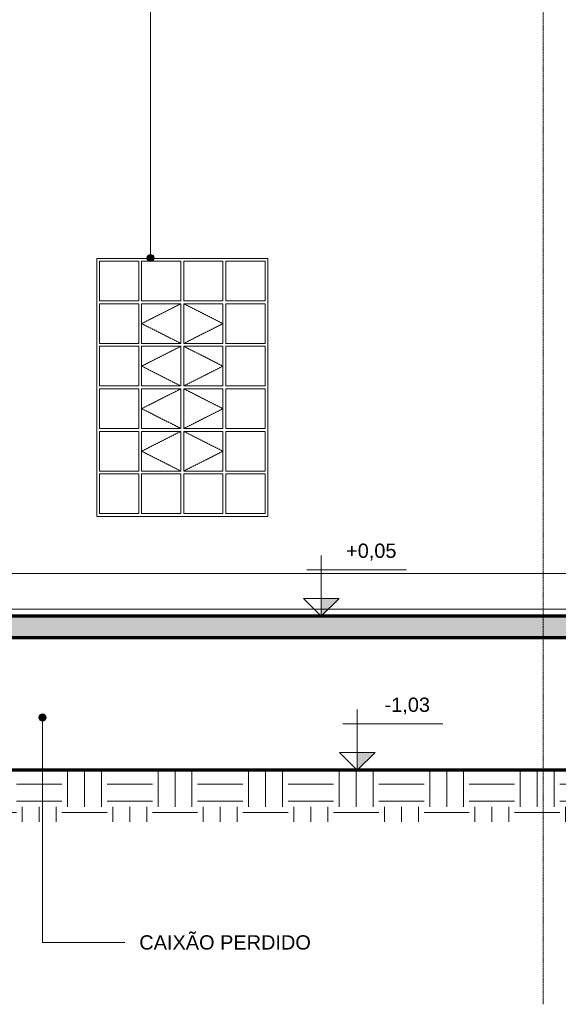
# Model space of a CAD drawing. Header units: millimetres. Extents: x -4967 to 47670, y -1932 to 8822.
# Tile 2 of 14: x 2238 to 6015, y -1742 to 5164. Entities that reach past the tile are written whole.
import ezdxf

# ---------------------------------------------------------------- set-up
doc = ezdxf.new("R2010")
doc.units = ezdxf.units.MM
doc.linetypes.add('_Tracejado pequeno', pattern=[2.25, 1.5, -0.75])
doc.linetypes.add('_Traço - ponto', pattern=[16, 12, -2, 0, -2])
for name, color, linetype, lineweight in [('A-FLOR', 192, 'Continuous', 25), ('A-FLOR-PATT', 8, 'Continuous', 25), ('A-GENM', 13, 'Continuous', 18), ('A-GLAZ', 151, 'Continuous', 18), ('A-GLAZ-HDLN', 1, '_Tracejado pequeno', 18), ('A-WALL', 113, 'Continuous', 18), ('G-ANNO-DIMS', 111, 'Continuous', 9), ('G-ANNO-TEXT', 231, 'Continuous', 9), ('S-GRID', 1, 'Continuous', 9)]:
    doc.layers.add(name, color=color, linetype=linetype, lineweight=lineweight)
doc.styles.add('Arial_3', font='arial.ttf', dxfattribs={"height": 100})

# ---------------------------------------------------------------- blocks, each defined once
blk = doc.blocks.new('Janelas_J2 e J4 - J4 - 1_2 x 1_81-4330366-ELEVAÇÃO 5 - MANTER _ CONSTRUIR')
at = {"layer": 'A-GLAZ'}
for p, q in [((2798.5, 3191.7), (2798.5, 3470)), ((2798.5, 3470), (3073.5, 3470)), ((3073.5, 3470), (3073.5, 3191.7)), ((3093.5, 3191.7), (3093.5, 3470)), ((3093.5, 3470), (3368.5, 3470)), ((3368.5, 3470), (3368.5, 3191.7)), ((3388.5, 3191.7), (3388.5, 3470)), ((3388.5, 3470), (3663.5, 3470)), ((3663.5, 3470), (3663.5, 3191.7)), ((3683.5, 3191.7), (3683.5, 3470)), ((3683.5, 3470), (3958.5, 3470)), ((3958.5, 3470), (3958.5, 3191.7)), ((3073.5, 3191.7), (2798.5, 3191.7)), ((3368.5, 3191.7), (3093.5, 3191.7)), ((3663.5, 3191.7), (3388.5, 3191.7)), ((3958.5, 3191.7), (3683.5, 3191.7)), ((2798.5, 2893.3), (2798.5, 3171.7)), ((2798.5, 3171.7), (3073.5, 3171.7)), ((3073.5, 3171.7), (3073.5, 2893.3)), ((3093.5, 2893.3), (3093.5, 3171.7)), ((3093.5, 3171.7), (3368.5, 3171.7)), ((3368.5, 3171.7), (3368.5, 2893.3)), ((3388.5, 2893.3), (3388.5, 3171.7)), ((3388.5, 3171.7), (3663.5, 3171.7)), ((3663.5, 3171.7), (3663.5, 2893.3)), ((3683.5, 2893.3), (3683.5, 3171.7)), ((3683.5, 3171.7), (3958.5, 3171.7)), ((3958.5, 3171.7), (3958.5, 2893.3)), ((3073.5, 2893.3), (2798.5, 2893.3)), ((2798.5, 2595), (2798.5, 2873.3)), ((2798.5, 2873.3), (3073.5, 2873.3)), ((3073.5, 2873.3), (3073.5, 2595)), ((3368.5, 2893.3), (3093.5, 2893.3)), ((3093.5, 2595), (3093.5, 2873.3)), ((3093.5, 2873.3), (3368.5, 2873.3)), ((3368.5, 2873.3), (3368.5, 2595)), ((3663.5, 2893.3), (3388.5, 2893.3)), ((3388.5, 2595), (3388.5, 2873.3)), ((3388.5, 2873.3), (3663.5, 2873.3)), ((3663.5, 2873.3), (3663.5, 2595)), ((3958.5, 2893.3), (3683.5, 2893.3)), ((3683.5, 2595), (3683.5, 2873.3)), ((3683.5, 2873.3), (3958.5, 2873.3)), ((3958.5, 2873.3), (3958.5, 2595)), ((3073.5, 2595), (2798.5, 2595)), ((2798.5, 2296.7), (2798.5, 2575)), ((2798.5, 2575), (3073.5, 2575)), ((3073.5, 2575), (3073.5, 2296.7)), ((3368.5, 2595), (3093.5, 2595)), ((3093.5, 2296.7), (3093.5, 2575)), ((3093.5, 2575), (3368.5, 2575)), ((3368.5, 2575), (3368.5, 2296.7)), ((3663.5, 2595), (3388.5, 2595)), ((3388.5, 2296.7), (3388.5, 2575)), ((3388.5, 2575), (3663.5, 2575)), ((3663.5, 2575), (3663.5, 2296.7)), ((3958.5, 2595), (3683.5, 2595)), ((3683.5, 2296.7), (3683.5, 2575)), ((3683.5, 2575), (3958.5, 2575)), ((3958.5, 2575), (3958.5, 2296.7)), ((3073.5, 2296.7), (2798.5, 2296.7)), ((3368.5, 2296.7), (3093.5, 2296.7)), ((3663.5, 2296.7), (3388.5, 2296.7)), ((3958.5, 2296.7), (3683.5, 2296.7)), ((2798.5, 1998.3), (2798.5, 2276.7)), ((2798.5, 2276.7), (3073.5, 2276.7)), ((3073.5, 2276.7), (3073.5, 1998.3)), ((3093.5, 1998.3), (3093.5, 2276.7)), ((3093.5, 2276.7), (3368.5, 2276.7)), ((3368.5, 2276.7), (3368.5, 1998.3)), ((3388.5, 1998.3), (3388.5, 2276.7)), ((3388.5, 2276.7), (3663.5, 2276.7)), ((3663.5, 2276.7), (3663.5, 1998.3)), ((3683.5, 1998.3), (3683.5, 2276.7)), ((3683.5, 2276.7), (3958.5, 2276.7)), ((3958.5, 2276.7), (3958.5, 1998.3)), ((3073.5, 1998.3), (2798.5, 1998.3)), ((2798.5, 1700), (2798.5, 1978.3)), ((2798.5, 1978.3), (3073.5, 1978.3)), ((3073.5, 1978.3), (3073.5, 1700)), ((3368.5, 1998.3), (3093.5, 1998.3)), ((3093.5, 1700), (3093.5, 1978.3)), ((3093.5, 1978.3), (3368.5, 1978.3)), ((3368.5, 1978.3), (3368.5, 1700)), ((3663.5, 1998.3), (3388.5, 1998.3)), ((3388.5, 1700), (3388.5, 1978.3)), ((3388.5, 1978.3), (3663.5, 1978.3)), ((3663.5, 1978.3), (3663.5, 1700)), ((3958.5, 1998.3), (3683.5, 1998.3)), ((3683.5, 1700), (3683.5, 1978.3)), ((3683.5, 1978.3), (3958.5, 1978.3)), ((3958.5, 1978.3), (3958.5, 1700)), ((3073.5, 1700), (2798.5, 1700)), ((3368.5, 1700), (3093.5, 1700)), ((3663.5, 1700), (3388.5, 1700)), ((3958.5, 1700), (3683.5, 1700))]:
    blk.add_line(p, q, dxfattribs=at)
at = {"layer": 'A-GLAZ-HDLN'}
for p, q in [((3368.5, 3171.7), (3093.5, 3032.5)), ((3388.5, 3171.7), (3663.5, 3032.5)), ((3093.5, 3032.5), (3368.5, 2893.3)), ((3663.5, 3032.5), (3388.5, 2893.3)), ((3368.5, 2873.3), (3093.5, 2734.2)), ((3388.5, 2873.3), (3663.5, 2734.2)), ((3093.5, 2734.2), (3368.5, 2595)), ((3663.5, 2734.2), (3388.5, 2595)), ((3368.5, 2575), (3093.5, 2435.8)), ((3388.5, 2575), (3663.5, 2435.8)), ((3093.5, 2435.8), (3368.5, 2296.7)), ((3663.5, 2435.8), (3388.5, 2296.7)), ((3368.5, 2276.7), (3093.5, 2137.5)), ((3388.5, 2276.7), (3663.5, 2137.5)), ((3093.5, 2137.5), (3368.5, 1998.3)), ((3663.5, 2137.5), (3388.5, 1998.3))]:
    blk.add_line(p, q, dxfattribs=at)
blk = doc.blocks.new('Embasamento - Embasamento-4325691-ELEVAÇÃO 5 - MANTER _ CONSTRUIR')
at = {"layer": 'A-GENM'}
for p, q in [((648.5, 1280), (6128.5, 1280)), ((648.4, 1030), (6178.5, 1030))]:
    blk.add_line(p, q, dxfattribs=at)
blk = doc.blocks.new('Spot Elevations - Spot elevation - Corte-10531-ELEVAÇÃO 5 - MANTER _ CONSTRUIR')
at = {"layer": 'G-ANNO-DIMS'}
blk.add_hatch(color=256, dxfattribs=at).paths.add_polyline_path([(9009.5, 1155), (8884.5, 1030), (8884.5, 1155)], flags=0)
for p, q in [((8884.5, 1155), (8884.5, 1455)), ((9483.3, 1355), (8783.3, 1355)), ((8759.5, 1155), (9009.5, 1155)), ((8884.5, 1030), (8759.5, 1155)), ((8759.5, 1155), (9009.5, 1155)), ((9009.5, 1155), (8884.5, 1030)), ((8884.5, 1030), (8884.5, 1155)), ((8884.5, 1155), (8884.5, 1030))]:
    blk.add_line(p, q, dxfattribs=at)

msp = doc.modelspace()

# ---------------------------------------------------------------- hatches: boundary and pattern name
at = {"layer": 'A-FLOR-PATT', "lineweight": 18}
for points in [[(11948.4, 960), (11948.4, 980), (518.5, 980), (518.5, 960), (11858.3, 960)], [(7671.6, 830), (11948.4, 830), (11948.4, 960), (518.5, 960), (518.5, 830), (6686.5, 830)]]:
    msp.add_hatch(color=171, dxfattribs=at).paths.add_polyline_path(points, flags=0)
h = msp.add_hatch(dxfattribs=at)
h.set_pattern_fill('FP_1', color=256, style=0, pattern_type=2)
h.set_pattern_definition([(0, (6343.34, 0), (317.5, 317.5), [317.5, -317.5]), (0, (6343.34, 119.06), (317.5, 317.5), [317.5, -317.5]), (0, (6343.34, 238.12), (317.5, 317.5), [317.5, -317.5]), (90, (6383.02, 277.8), (-317.5, 317.5), [317.5, -317.5]), (90, (6502.1, 277.8), (-317.5, 317.5), [317.5, -317.5]), (90, (6621.15, 277.8), (-317.5, 317.5), [317.5, -317.5])])
h.paths.add_polyline_path([(6686.5, -461.9), (11953.5, -461.9), (11953.5, -100), (658.5, -100), (658.5, -461.9), (4716.3, -461.9)], flags=0)
at = {"layer": 'G-ANNO-TEXT'}
h = msp.add_hatch(color=250, dxfattribs=at)
edge = h.paths.add_edge_path(flags=0)
edge.add_arc((3155.9, 3492.3), 25, 0, 360)
h = msp.add_hatch(color=250, dxfattribs=at)
edge = h.paths.add_edge_path(flags=0)
edge.add_arc((2397.9, 269.4), 25, 0, 360)

# ---------------------------------------------------------------- linework, layer by layer
at = {"layer": 'A-FLOR', "color": 7, "lineweight": 70}
for p, q in [((11948.4, 980), (518.5, 980)), ((658.5, 830), (11948.4, 830))]:
    msp.add_line(p, q, dxfattribs=at)
at = {"layer": 'A-FLOR', "lineweight": 70}
msp.add_line((11953.5, -100), (658.5, -100), dxfattribs=at)
at = {"layer": 'A-WALL'}
for p, q in [((2778.5, 1680), (2778.5, 3490)), ((2778.5, 3490), (3978.5, 3490)), ((3978.5, 3490), (3978.5, 1680)), ((3978.5, 1680), (2778.5, 1680))]:
    msp.add_line(p, q, dxfattribs=at)
at = {"layer": 'G-ANNO-TEXT', "color": 250}
for p, q in [((3155.9, 3492.3), (3155.9, 7201.5)), ((2397.9, 269.4), (2397.9, -1307.5)), ((2397.9, -1307.5), (2975.3, -1307.5))]:
    msp.add_line(p, q, dxfattribs=at)
for centre in [(3155.9, 3492.3), (2397.9, 269.4)]:
    msp.add_circle(centre, 25, dxfattribs=at)
at = {"layer": 'S-GRID', "linetype": '_Traço - ponto'}
msp.add_line((5908.5, -1741.7), (5908.5, 8321.9), dxfattribs=at)

# ---------------------------------------------------------------- block references
at = {"layer": 'A-GENM'}
msp.add_blockref('Embasamento - Embasamento-4325691-ELEVAÇÃO 5 - MANTER _ CONSTRUIR', (0, 0), dxfattribs=at)
at = {"layer": 'A-GLAZ'}
msp.add_blockref('Janelas_J2 e J4 - J4 - 1_2 x 1_81-4330366-ELEVAÇÃO 5 - MANTER _ CONSTRUIR', (0, 0), dxfattribs=at)
at = {"layer": 'G-ANNO-DIMS'}
for p in [(-4531.7, -50), (-4278.9, -1130)]:
    msp.add_blockref('Spot Elevations - Spot elevation - Corte-10531-ELEVAÇÃO 5 - MANTER _ CONSTRUIR', p, dxfattribs=at)

# ---------------------------------------------------------------- texts
at = {"layer": 'G-ANNO-DIMS', "char_height": 100, "attachment_point": 1, "line_spacing_factor": 0.941778, "style": 'Arial_3'}
for s, insert, width in [('+0,05', (4526.8, 1489.5), 422.37), ('-1,03', (4797, 409.5), 380.745)]:
    msp.add_mtext(s, dxfattribs=dict(at, insert=insert, width=width))
at = {"layer": 'G-ANNO-TEXT', "color": 7, "insert": (3076.9, -1257.5), "char_height": 100, "width": 1487.13, "attachment_point": 1, "style": 'Arial_3'}
msp.add_mtext('CAIXÃO PERDIDO', dxfattribs=at)

doc.saveas('drawing.dxf')
